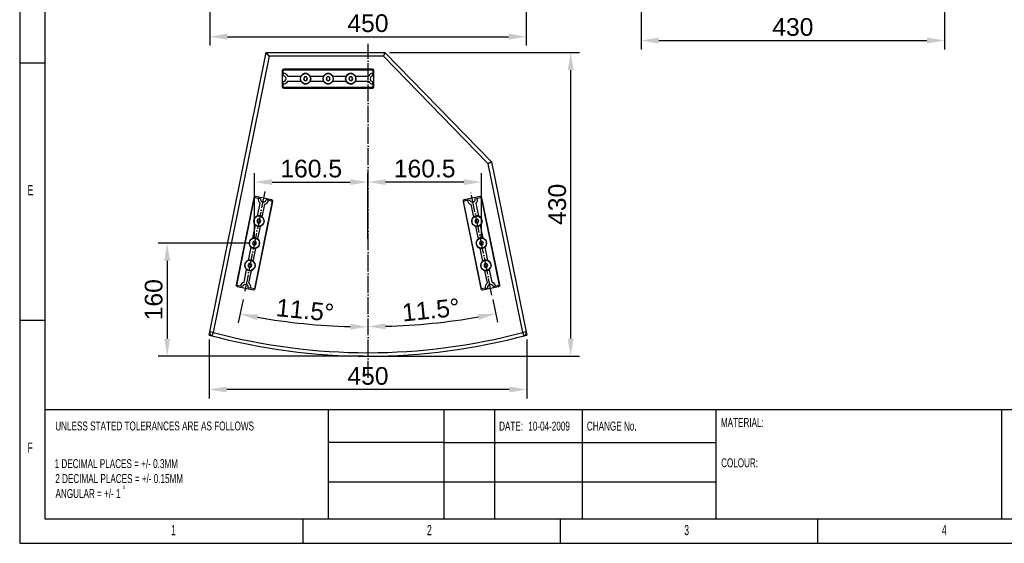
# Model space of a CAD drawing. Header units: millimetres. Extents: x 26293 to 29282, y 1612 to 3704.
# Tile 1 of 54: x 26293 to 27687, y 1612 to 2353. Entities that reach past the tile are written whole.
import ezdxf
from ezdxf.enums import TextEntityAlignment as Align

# ---------------------------------------------------------------- set-up
doc = ezdxf.new("R2010")
doc.units = ezdxf.units.MM
doc.linetypes.add('ACAD_ISO04W100', pattern=[30, 24, -3, 0, -3])
for name, color, linetype in [('1', 7, 'Continuous'), ('2', 7, 'Continuous'), ('3', 1, 'ACAD_ISO04W100')]:
    doc.layers.add(name, color=color, linetype=linetype)
doc.styles.add('_TCW_TXTSTY_107', font='arial.ttf', dxfattribs={"width": 0.605, "height": 1.972126})
doc.styles.add('_TCW_TXTSTY_10C', font='ARIALN.TTF', dxfattribs={"width": 0.79, "height": 1.723333})
doc.styles.add('_TCW_TXTSTY_10D', font='ARIALN.TTF', dxfattribs={"width": 0.8, "height": 1.723333})
doc.styles.add('_TCW_TXTSTY_10F', font='ARIALN.TTF', dxfattribs={"width": 0.8, "height": 0.647778})
doc.styles.get("Standard").update_dxf_attribs({"font": 'arial.ttf'})
doc.dimstyles.new('ISO-25', dxfattribs={"dimscale": 10, "dimtxt": 2.5, "dimasz": 2.5, "dimexe": 1.25, "dimexo": 0.625, "dimtad": 1, "dimtoh": 1, "dimdsep": 46, "dimtxsty": 'Standard', "dimcen": 2.5, "dimadec": 1, "dimazin": 0, "dimtfac": 1, "dimtofl": 0, "dimtmove": 0, "dimatfit": 3, "dimfxl": 1, "dimarcsym": 0})

# ---------------------------------------------------------------- blocks, each defined once
blk = doc.blocks.new('*D3')
at = {"layer": '2', "color": 0, "lineweight": -2}
for p, q in [((26562.1, 2372.5), (26562.1, 2316.2)), ((27010.4, 2372.5), (27010.4, 2316.2)), ((26587.1, 2328.7), (26985.4, 2328.7))]:
    blk.add_line(p, q, dxfattribs=at)
at = {"layer": '2', "color": 0}
for points in [[(26587.1, 2332.9), (26587.1, 2324.5), (26562.1, 2328.7)], [(26985.4, 2332.9), (26985.4, 2324.5), (27010.4, 2328.7)]]:
    blk.add_solid(points, dxfattribs=at)
at = {"layer": 'Defpoints', "color": 0}
for p in [(26562.1, 2378.7), (27010.4, 2378.7), (27010.4, 2328.7)]:
    blk.add_point(p, dxfattribs=at)
at = {"layer": '2', "color": 0, "insert": (26786.2, 2347.7), "char_height": 25, "attachment_point": 5}
blk.add_mtext('450', dxfattribs=at)
blk = doc.blocks.new('*D5')
at = {"layer": '2', "color": 0, "lineweight": -2}
for p, q in [((26561.2, 1900.1), (26561.2, 1816.8)), ((27011.2, 1900.1), (27011.2, 1816.8)), ((26986.2, 1829.3), (26586.2, 1829.3))]:
    blk.add_line(p, q, dxfattribs=at)
at = {"layer": '2', "color": 0}
for points in [[(26586.2, 1833.5), (26586.2, 1825.2), (26561.2, 1829.3)], [(26986.2, 1833.5), (26986.2, 1825.2), (27011.2, 1829.3)]]:
    blk.add_solid(points, dxfattribs=at)
at = {"layer": 'Defpoints', "color": 0}
for p in [(26561.2, 1906.4), (27011.2, 1906.4), (26561.2, 1829.3)]:
    blk.add_point(p, dxfattribs=at)
at = {"layer": '2', "color": 0, "insert": (26786.2, 1848.4), "char_height": 25, "attachment_point": 5}
blk.add_mtext('450', dxfattribs=at)
blk = doc.blocks.new('*D6')
at = {"layer": '2', "color": 0, "lineweight": -2}
for p, q in [((26816.5, 2306.4), (27085.8, 2306.4)), ((27073.3, 1901.4), (27073.3, 2281.4)), ((26792.5, 1876.4), (27085.8, 1876.4))]:
    blk.add_line(p, q, dxfattribs=at)
at = {"layer": '2', "color": 0}
for points in [[(27069.1, 2281.4), (27077.5, 2281.4), (27073.3, 2306.4)], [(27069.1, 1901.4), (27077.5, 1901.4), (27073.3, 1876.4)]]:
    blk.add_solid(points, dxfattribs=at)
at = {"layer": 'Defpoints', "color": 0}
for p in [(26810.2, 2306.4), (27073.3, 2306.4), (26786.2, 1876.4)]:
    blk.add_point(p, dxfattribs=at)
at = {"layer": '2', "color": 0, "insert": (27054.3, 2091.4), "char_height": 25, "attachment_point": 5, "rotation": 90}
blk.add_mtext('430', dxfattribs=at)
blk = doc.blocks.new('*D7')
at = {"layer": '2', "color": 0, "lineweight": -2}
for p, q in [((27172.9, 2372.5), (27172.9, 2310.8)), ((27602.9, 2372.5), (27602.9, 2310.8)), ((27197.9, 2323.3), (27577.9, 2323.3))]:
    blk.add_line(p, q, dxfattribs=at)
at = {"layer": '2', "color": 0}
for points in [[(27197.9, 2327.5), (27197.9, 2319.1), (27172.9, 2323.3)], [(27577.9, 2327.5), (27577.9, 2319.1), (27602.9, 2323.3)]]:
    blk.add_solid(points, dxfattribs=at)
at = {"layer": 'Defpoints', "color": 0}
for p in [(27172.9, 2378.7), (27602.9, 2378.7), (27602.9, 2323.3)]:
    blk.add_point(p, dxfattribs=at)
at = {"layer": '2', "color": 0, "insert": (27387.9, 2342.3), "char_height": 25, "attachment_point": 5}
blk.add_mtext('430', dxfattribs=at)
blk = doc.blocks.new('*D14')
at = {"layer": '2', "color": 0, "lineweight": -2}
for p, q in [((26619.2, 2036.4), (26489.3, 2036.4)), ((26501.8, 2011.4), (26501.8, 1901.4)), ((26780, 1876.4), (26489.3, 1876.4))]:
    blk.add_line(p, q, dxfattribs=at)
at = {"layer": '2', "color": 0}
for points in [[(26497.7, 2011.4), (26506, 2011.4), (26501.8, 2036.4)], [(26497.7, 1901.4), (26506, 1901.4), (26501.8, 1876.4)]]:
    blk.add_solid(points, dxfattribs=at)
at = {"layer": 'Defpoints', "color": 0}
for p in [(26625.4, 2036.4), (26501.8, 1876.4), (26786.2, 1876.4)]:
    blk.add_point(p, dxfattribs=at)
at = {"layer": '2', "color": 0, "insert": (26482.8, 1956.4), "char_height": 25, "attachment_point": 5, "rotation": 90}
blk.add_mtext('160', dxfattribs=at)
blk = doc.blocks.new('*D15')
at = {"layer": '2', "color": 0, "lineweight": -2}
for p, q in [((26625.4, 2042.6), (26625.4, 2135.4)), ((26786.2, 2042.6), (26786.2, 2135.4)), ((26650.4, 2122.9), (26761.2, 2122.9))]:
    blk.add_line(p, q, dxfattribs=at)
at = {"layer": '2', "color": 0}
for points in [[(26650.4, 2127.1), (26650.4, 2118.8), (26625.4, 2122.9)], [(26761.2, 2127.1), (26761.2, 2118.8), (26786.2, 2122.9)]]:
    blk.add_solid(points, dxfattribs=at)
at = {"layer": 'Defpoints', "color": 0}
for p in [(26786.2, 2122.9), (26625.4, 2036.4), (26786.2, 2036.4)]:
    blk.add_point(p, dxfattribs=at)
at = {"layer": '2', "color": 0, "insert": (26705.8, 2141.9), "char_height": 25, "attachment_point": 5}
blk.add_mtext('160.5', dxfattribs=at)
blk = doc.blocks.new('*D16')
at = {"layer": '2', "color": 0, "lineweight": -2}
for p, q in [((26786.2, 2042.6), (26786.2, 2135.4)), ((26946.9, 2042.6), (26946.9, 2135.4)), ((26921.9, 2122.9), (26811.2, 2122.9))]:
    blk.add_line(p, q, dxfattribs=at)
at = {"layer": '2', "color": 0}
for points in [[(26811.2, 2127.1), (26811.2, 2118.8), (26786.2, 2122.9)], [(26921.9, 2127.1), (26921.9, 2118.8), (26946.9, 2122.9)]]:
    blk.add_solid(points, dxfattribs=at)
at = {"layer": 'Defpoints', "color": 0}
for p in [(26786.2, 2122.9), (26786.2, 2036.4), (26946.9, 2036.4)]:
    blk.add_point(p, dxfattribs=at)
at = {"layer": '2', "color": 0, "insert": (26866.5, 2141.9), "char_height": 25, "attachment_point": 5}
blk.add_mtext('160.5', dxfattribs=at)
blk = doc.blocks.new('*D17')
at = {"layer": '2', "color": 0, "lineweight": -2}
blk.add_line((26609.3, 1956.9), (26602.6, 1923.9), dxfattribs=at)
blk.add_arc((26786.2, 2830.6), 912.6, 260.1221, 268.4303, dxfattribs=at)
at = {"layer": '2', "color": 0}
for points in [[(26628.9, 1927.4), (26630.5, 1935.6), (26605.1, 1936.2)], [(26761.3, 1922.5), (26761.2, 1914.2), (26786.2, 1918)]]:
    blk.add_solid(points, dxfattribs=at)
at = {"layer": 'Defpoints', "color": 0}
for p in [(26786.2, 2318.6), (26640.3, 2109.8), (26610.6, 1963), (26665.1, 1926.1), (26786.2, 1845.8)]:
    blk.add_point(p, dxfattribs=at)
at = {"layer": '2', "color": 0, "insert": (26697.1, 1941.5), "char_height": 25, "attachment_point": 5, "rotation": 354.2762}
blk.add_mtext('11.5%%D', dxfattribs=at)
blk = doc.blocks.new('*D18')
at = {"layer": '2', "color": 0, "lineweight": -2}
blk.add_line((26963.1, 1956.9), (26969.7, 1924.4), dxfattribs=at)
blk.add_arc((26786.2, 2823.4), 905, 271.5828, 279.9518, dxfattribs=at)
at = {"layer": '2', "color": 0}
for points in [[(26941.9, 1936.1), (26943.4, 1927.9), (26967.2, 1936.6)], [(26811.3, 1914.5), (26811.2, 1922.9), (26786.2, 1918.4)]]:
    blk.add_solid(points, dxfattribs=at)
at = {"layer": 'Defpoints', "color": 0}
for p in [(26786.2, 2318.6), (26931.9, 2109.8), (26961.8, 1963), (26846.9, 1920.4), (26786.2, 1845.8)]:
    blk.add_point(p, dxfattribs=at)
at = {"layer": '2', "color": 0, "insert": (26875.3, 1941.9), "char_height": 25, "attachment_point": 5, "rotation": 5.7673}
blk.add_mtext('11.5°', dxfattribs=at)

msp = doc.modelspace()

# ---------------------------------------------------------------- linework, layer by layer
for p, q in [((26292.959, 3703.961), (26292.959, 1611.591)), ((26328.722, 3668.99), (26328.722, 1646.451)), ((26292.958, 2291.698), (26329.411, 2291.698)), ((26329.411, 1927.174), (26292.958, 1927.174)), ((26328.722, 1801.086), (29246.722, 1801.086)), ((26729.986, 1801.086), (26729.986, 1646.451)), ((26893.807, 1801.086), (26893.807, 1646.451)), ((26965.385, 1801.086), (26965.385, 1646.451)), ((27089.681, 1801.086), (27089.681, 1646.451)), ((27279.029, 1801.086), (27279.029, 1646.451)), ((27683.646, 1801.086), (27683.646, 1646.451)), ((26893.807, 1754.181), (26729.986, 1754.181)), ((26893.807, 1754.181), (27279.029, 1754.181)), ((26729.986, 1698.687), (27279.029, 1698.687)), ((26328.722, 1646.451), (27904.086, 1646.451)), ((26693.935, 1646.451), (26693.935, 1611.591)), ((27058.459, 1646.451), (27058.459, 1611.591)), ((27422.984, 1646.451), (27422.984, 1611.591)), ((26292.959, 1611.591), (29282.059, 1611.591))]:
    msp.add_line(p, q)
at = {"layer": '1'}
for p, q in [((26561.246, 1906.399), (26642.246, 2306.399)), ((26646.335, 2301.399), (26567.078, 1910.01)), ((26642.246, 2306.399), (26810.246, 2306.399)), ((26646.335, 2301.399), (26642.246, 2306.399)), ((26808.136, 2301.399), (26646.335, 2301.399)), ((26810.246, 2306.399), (26808.136, 2301.399)), ((26956.64, 2148.961), (26808.136, 2301.399)), ((26810.246, 2306.399), (26961.246, 2151.399)), ((26664.909, 2280.899), (26664.909, 2257.699)), ((26666.309, 2276.699), (26666.309, 2281.999)), ((26666.309, 2281.999), (26793.309, 2281.999)), ((26666.309, 2273.299), (26666.309, 2276.699)), ((26792.709, 2282.899), (26666.909, 2282.899)), ((26793.309, 2281.999), (26793.309, 2276.699)), ((26793.309, 2273.299), (26793.309, 2276.699)), ((26794.709, 2257.699), (26794.709, 2280.899)), ((26666.309, 2261.899), (26666.309, 2265.299)), ((26666.309, 2256.599), (26666.309, 2261.899)), ((26672.829, 2272.799), (26691.289, 2272.799)), ((26672.829, 2265.799), (26691.289, 2265.799)), ((26696.366, 2271.799), (26694.922, 2269.299)), ((26694.922, 2269.299), (26696.366, 2266.799)), ((26699.252, 2271.799), (26696.366, 2271.799)), ((26696.366, 2266.799), (26699.252, 2266.799)), ((26700.696, 2269.299), (26699.252, 2271.799)), ((26699.252, 2266.799), (26700.696, 2269.299)), ((26704.329, 2272.799), (26723.289, 2272.799)), ((26704.329, 2265.799), (26723.289, 2265.799)), ((26728.366, 2271.799), (26726.922, 2269.299)), ((26726.922, 2269.299), (26728.366, 2266.799)), ((26731.252, 2271.799), (26728.366, 2271.799)), ((26728.366, 2266.799), (26731.252, 2266.799)), ((26732.696, 2269.299), (26731.252, 2271.799)), ((26731.252, 2266.799), (26732.696, 2269.299)), ((26736.329, 2272.799), (26755.289, 2272.799)), ((26736.329, 2265.799), (26755.289, 2265.799)), ((26760.366, 2271.799), (26758.922, 2269.299)), ((26758.922, 2269.299), (26760.366, 2266.799)), ((26763.252, 2271.799), (26760.366, 2271.799)), ((26760.366, 2266.799), (26763.252, 2266.799)), ((26764.696, 2269.299), (26763.252, 2271.799)), ((26763.252, 2266.799), (26764.696, 2269.299)), ((26768.329, 2272.799), (26786.789, 2272.799)), ((26768.329, 2265.799), (26786.789, 2265.799)), ((26793.309, 2261.899), (26793.309, 2265.299)), ((26793.309, 2261.899), (26793.309, 2256.599)), ((26793.309, 2256.599), (26666.309, 2256.599)), ((26666.909, 2255.699), (26792.709, 2255.699)), ((26961.246, 2151.399), (26956.64, 2148.961)), ((27005.406, 1910.008), (26956.64, 2148.961)), ((26961.246, 2151.399), (27011.246, 1906.399)), ((26624.578, 2100.747), (26599.611, 1977.449)), ((26600.374, 1976.683), (26625.579, 2101.156)), ((26650.474, 2096.115), (26625.268, 1971.642)), ((26625.579, 2101.156), (26630.774, 2100.104)), ((26626.269, 1972.051), (26651.237, 2095.348)), ((26649.674, 2097.706), (26626.935, 2102.31)), ((26629.639, 2074.847), (26633.302, 2092.94)), ((26634.106, 2099.43), (26630.774, 2100.104)), ((26645.28, 2097.167), (26641.947, 2097.842)), ((26645.28, 2097.167), (26650.474, 2096.115)), ((26920.948, 2095.309), (26946.103, 1972.05)), ((26921.709, 2096.077), (26926.902, 2097.137)), ((26947.104, 1971.642), (26921.709, 2096.077)), ((26945.239, 2102.308), (26922.507, 2097.669)), ((26926.902, 2097.137), (26930.234, 2097.817)), ((26938.072, 2099.416), (26941.404, 2100.096)), ((26938.886, 2092.928), (26942.577, 2074.841)), ((26941.404, 2100.096), (26946.597, 2101.156)), ((26946.597, 2101.156), (26971.991, 1976.721)), ((26972.753, 1977.489), (26947.598, 2100.748)), ((26636.499, 2073.458), (26640.163, 2091.551)), ((26932.027, 2091.528), (26935.719, 2073.441)), ((26630.332, 2070.262), (26628.888, 2067.762)), ((26628.888, 2067.762), (26630.332, 2065.262)), ((26633.218, 2070.262), (26630.332, 2070.262)), ((26630.332, 2065.262), (26633.218, 2065.262)), ((26634.662, 2067.762), (26633.218, 2070.262)), ((26633.218, 2065.262), (26634.662, 2067.762)), ((26939.008, 2070.253), (26937.565, 2067.753)), ((26937.565, 2067.753), (26939.008, 2065.253)), ((26941.895, 2070.253), (26939.008, 2070.253)), ((26939.008, 2065.253), (26941.895, 2065.253)), ((26943.338, 2067.753), (26941.895, 2070.253)), ((26941.895, 2065.253), (26943.338, 2067.753)), ((26623.287, 2043.484), (26627.051, 2062.067)), ((26630.148, 2042.095), (26633.911, 2060.677)), ((26938.326, 2060.665), (26942.117, 2042.087)), ((26945.185, 2062.064), (26948.976, 2043.487)), ((26623.98, 2038.899), (26622.537, 2036.399)), ((26622.537, 2036.399), (26623.98, 2033.899)), ((26626.867, 2038.899), (26623.98, 2038.899)), ((26628.311, 2036.399), (26626.867, 2038.899)), ((26626.867, 2033.899), (26628.311, 2036.399)), ((26945.407, 2038.899), (26943.964, 2036.399)), ((26943.964, 2036.399), (26945.407, 2033.899)), ((26948.294, 2038.899), (26945.407, 2038.899)), ((26949.737, 2036.399), (26948.294, 2038.899)), ((26948.294, 2033.899), (26949.737, 2036.399)), ((26616.936, 2012.12), (26620.699, 2030.703)), ((26623.797, 2010.731), (26627.56, 2029.314)), ((26623.98, 2033.899), (26626.867, 2033.899)), ((26944.725, 2029.311), (26948.516, 2010.734)), ((26945.407, 2033.899), (26948.294, 2033.899)), ((26951.584, 2030.711), (26955.375, 2012.133)), ((26610.685, 1981.247), (26614.348, 1999.34)), ((26617.629, 2007.536), (26616.186, 2005.036)), ((26616.186, 2005.036), (26617.629, 2002.536)), ((26617.545, 1979.858), (26621.209, 1997.951)), ((26620.516, 2007.536), (26617.629, 2007.536)), ((26617.629, 2002.536), (26620.516, 2002.536)), ((26621.959, 2005.036), (26620.516, 2007.536)), ((26620.516, 2002.536), (26621.959, 2005.036)), ((26951.806, 2007.545), (26950.362, 2005.045)), ((26950.362, 2005.045), (26951.806, 2002.545)), ((26951.124, 1997.957), (26954.815, 1979.87)), ((26954.693, 2007.545), (26951.806, 2007.545)), ((26951.806, 2002.545), (26954.693, 2002.545)), ((26956.136, 2005.045), (26954.693, 2007.545)), ((26954.693, 2002.545), (26956.136, 2005.045)), ((26957.982, 1999.357), (26961.674, 1981.27)), ((26605.568, 1975.631), (26600.374, 1976.683)), ((26601.174, 1975.092), (26623.912, 1970.488)), ((26608.9, 1974.956), (26605.568, 1975.631)), ((26620.074, 1972.694), (26616.741, 1973.368)), ((26625.268, 1971.642), (26620.074, 1972.694)), ((26952.297, 1972.702), (26947.104, 1971.642)), ((26948.462, 1970.49), (26971.194, 1975.129)), ((26952.297, 1972.702), (26955.629, 1973.382)), ((26963.467, 1974.981), (26966.798, 1975.661)), ((26971.991, 1976.721), (26966.798, 1975.661)), ((26567.078, 1910.01), (26562.178, 1911.002)), ((27010.305, 1911.008), (27005.406, 1910.008)), ((26565.795, 1905.177), (26567.078, 1910.01)), ((27005.406, 1910.008), (27006.69, 1905.175))]:
    msp.add_line(p, q, dxfattribs=at)
for centre in [(26697.809, 2269.299), (26729.809, 2269.299), (26761.809, 2269.299), (26631.775, 2067.762), (26940.452, 2067.753), (26625.424, 2036.399), (26946.85, 2036.399), (26619.073, 2005.036), (26953.249, 2005.045)]:
    msp.add_circle(centre, 7.25, dxfattribs=at)
for centre, radius, start, end in [((26666.909, 2280.899), 2, 90, 180), ((26666.309, 2269.299), 7.4, 28.227452, 90), ((26666.309, 2269.299), 4, 270, 90), ((26697.809, 2269.299), 7.4, 28.227452, 151.772548), ((26729.809, 2269.299), 7.4, 28.227452, 151.772548), ((26761.809, 2269.299), 7.4, 28.227452, 151.772548), ((26793.309, 2269.299), 7.4, 90, 151.772548), ((26793.309, 2269.299), 4, 90, 270), ((26792.709, 2280.899), 2, 0, 90), ((26666.309, 2269.299), 7.4, 270, 331.772548), ((26697.809, 2269.299), 7.4, 151.772548, 208.227452), ((26697.809, 2269.299), 7.4, 208.227452, 331.772548), ((26697.809, 2269.299), 2.5, 150, 210), ((26697.809, 2269.299), 2.5, 90, 150), ((26697.809, 2269.299), 2.5, 210, 270), ((26697.809, 2269.299), 2.5, 30, 90), ((26697.809, 2269.299), 2.5, 270, 330), ((26697.809, 2269.299), 2.5, 330, 30), ((26697.809, 2269.299), 7.4, 331.772548, 28.227452), ((26729.809, 2269.299), 7.4, 151.772548, 208.227452), ((26729.809, 2269.299), 7.4, 208.227452, 331.772548), ((26729.809, 2269.299), 2.5, 150, 210), ((26729.809, 2269.299), 2.5, 90, 150), ((26729.809, 2269.299), 2.5, 210, 270), ((26729.809, 2269.299), 2.5, 30, 90), ((26729.809, 2269.299), 2.5, 270, 330), ((26729.809, 2269.299), 2.5, 330, 30), ((26729.809, 2269.299), 7.4, 331.772548, 28.227452), ((26761.809, 2269.299), 7.4, 151.772548, 208.227452), ((26761.809, 2269.299), 7.4, 208.227452, 331.772548), ((26761.809, 2269.299), 2.5, 150, 210), ((26761.809, 2269.299), 2.5, 90, 150), ((26761.809, 2269.299), 2.5, 210, 270), ((26761.809, 2269.299), 2.5, 30, 90), ((26761.809, 2269.299), 2.5, 270, 330), ((26761.809, 2269.299), 2.5, 330, 30), ((26761.809, 2269.299), 7.4, 331.772548, 28.227452), ((26793.309, 2269.299), 7.4, 208.227452, 270), ((26666.909, 2257.699), 2, 180, 270), ((26792.709, 2257.699), 2, 270, 0), ((26626.538, 2100.35), 2, 78.552404, 168.552404), ((26638.027, 2098.636), 7.4, 168.552404, 230.324951), ((26638.027, 2098.636), 4, 168.552404, 348.552404), ((26638.027, 2098.636), 7.4, 286.779856, 348.552404), ((26649.277, 2095.745), 2, 348.552404, 78.552404), ((26922.907, 2095.709), 2, 101.534621, 191.534621), ((26934.153, 2098.617), 7.4, 191.534621, 253.307168), ((26934.153, 2098.617), 4, 191.534621, 11.534621), ((26934.153, 2098.617), 7.4, 309.762073, 11.534621), ((26945.639, 2100.348), 2, 11.534621, 101.534621), ((26631.775, 2067.762), 7.4, 106.779856, 230.324951), ((26631.775, 2067.762), 2.5, 150, 210), ((26631.775, 2067.762), 2.5, 90, 150), ((26631.775, 2067.762), 2.5, 210, 270), ((26631.775, 2067.762), 7.4, 50.324951, 106.779856), ((26631.775, 2067.762), 2.5, 30, 90), ((26631.775, 2067.762), 2.5, 270, 330), ((26631.775, 2067.762), 7.4, 286.779856, 50.324951), ((26631.775, 2067.762), 2.5, 330, 30), ((26940.452, 2067.753), 7.4, 129.762073, 253.307168), ((26940.452, 2067.753), 7.4, 73.307168, 129.762073), ((26940.452, 2067.753), 2.5, 150, 210), ((26940.452, 2067.753), 2.5, 90, 150), ((26940.452, 2067.753), 2.5, 210, 270), ((26940.452, 2067.753), 2.5, 30, 90), ((26940.452, 2067.753), 2.5, 270, 330), ((26940.452, 2067.753), 7.4, 309.762073, 73.307168), ((26940.452, 2067.753), 2.5, 330, 30), ((26631.775, 2067.762), 7.4, 230.324951, 286.779856), ((26940.452, 2067.753), 7.4, 253.307168, 309.762073), ((26625.424, 2036.399), 7.4, 106.779856, 230.324951), ((26625.424, 2036.399), 2.5, 150, 210), ((26625.424, 2036.399), 2.5, 90, 150), ((26625.424, 2036.399), 7.4, 50.324951, 106.779856), ((26625.424, 2036.399), 2.5, 30, 90), ((26625.424, 2036.399), 7.4, 286.779856, 50.324951), ((26625.424, 2036.399), 2.5, 330, 30), ((26946.85, 2036.399), 7.4, 129.762073, 253.307168), ((26946.85, 2036.399), 7.4, 73.307168, 129.762073), ((26946.85, 2036.399), 2.5, 150, 210), ((26946.85, 2036.399), 2.5, 90, 150), ((26946.85, 2036.399), 2.5, 30, 90), ((26946.85, 2036.399), 7.4, 309.762073, 73.307168), ((26946.85, 2036.399), 2.5, 330, 30), ((26625.424, 2036.399), 7.4, 230.324951, 286.779856), ((26625.424, 2036.399), 2.5, 210, 270), ((26625.424, 2036.399), 2.5, 270, 330), ((26946.85, 2036.399), 2.5, 210, 270), ((26946.85, 2036.399), 7.4, 253.307168, 309.762073), ((26946.85, 2036.399), 2.5, 270, 330), ((26619.073, 2005.036), 7.4, 106.779856, 230.324951), ((26619.073, 2005.036), 7.4, 50.324951, 106.779856), ((26619.073, 2005.036), 7.4, 286.779856, 50.324951), ((26953.249, 2005.045), 7.4, 129.762073, 253.307168), ((26953.249, 2005.045), 7.4, 73.307168, 129.762073), ((26953.249, 2005.045), 7.4, 309.762073, 73.307168), ((26619.073, 2005.036), 7.4, 230.324951, 286.779856), ((26619.073, 2005.036), 2.5, 150, 210), ((26619.073, 2005.036), 2.5, 90, 150), ((26619.073, 2005.036), 2.5, 210, 270), ((26619.073, 2005.036), 2.5, 30, 90), ((26619.073, 2005.036), 2.5, 270, 330), ((26619.073, 2005.036), 2.5, 330, 30), ((26953.249, 2005.045), 2.5, 150, 210), ((26953.249, 2005.045), 2.5, 90, 150), ((26953.249, 2005.045), 2.5, 210, 270), ((26953.249, 2005.045), 7.4, 253.307168, 309.762073), ((26953.249, 2005.045), 2.5, 30, 90), ((26953.249, 2005.045), 2.5, 270, 330), ((26953.249, 2005.045), 2.5, 330, 30), ((26612.821, 1974.162), 7.4, 106.779856, 168.552404), ((26959.548, 1974.181), 7.4, 11.534621, 73.307168), ((26601.571, 1977.053), 2, 168.552404, 258.552404), ((26612.821, 1974.162), 4, 348.552404, 168.552404), ((26612.821, 1974.162), 7.4, 348.552404, 50.324951), ((26624.309, 1972.448), 2, 258.552404, 348.552404), ((26948.062, 1972.45), 2, 191.534621, 281.534621), ((26959.548, 1974.181), 7.4, 129.762073, 191.534621), ((26959.548, 1974.181), 4, 11.534621, 191.534621), ((26970.794, 1977.089), 2, 281.534621, 11.534621), ((26567.078, 1910.01), 5, 168.552404, 255.124984), ((27005.406, 1910.008), 5, 284.874536, 11.534621), ((26786.246, 2735.149), 858.75, 254.810713, 285.189287), ((26786.246, 2735.149), 853.75, 255.124984, 284.874536)]:
    msp.add_arc(centre, radius, start, end, dxfattribs=at)
at = {"layer": '3'}
for p, q in [((26786.246, 1845.838), (26786.246, 2318.597)), ((26640.289, 2109.809), (26610.558, 1962.989)), ((26961.827, 1963.012), (26931.873, 2109.786))]:
    msp.add_line(p, q, dxfattribs=at)

# ---------------------------------------------------------------- texts
for s, height, style, width, p in [('E', 14.378, '_TCW_TXTSTY_107', 0.605, (26304.148, 2104.324)), ('F', 14.378, '_TCW_TXTSTY_107', 0.605, (26304.112, 1739.8)), ('1 DECIMAL PLACES = +/- 0.3MM', 12.56394, '_TCW_TXTSTY_10D', 0.8, (26342.437, 1718.074)), ('2 DECIMAL PLACES = +/- 0.15MM', 12.56394, '_TCW_TXTSTY_10D', 0.8, (26343.349, 1696.911)), ('ANGULAR = +/- 1', 12.56394, '_TCW_TXTSTY_10D', 0.8, (26343.685, 1675.748)), ('1', 14.378, '_TCW_TXTSTY_107', 0.605, (26507.312, 1623.093)), ('2', 14.378, '_TCW_TXTSTY_107', 0.605, (26869.766, 1623.093)), ('3', 14.378, '_TCW_TXTSTY_107', 0.605, (27234.136, 1623.093)), ('4', 14.378, '_TCW_TXTSTY_107', 0.605, (27599.016, 1623.152))]:
    msp.add_text(s, height=height, dxfattribs=dict(style=style, width=width)).set_placement(p)
for s, height, style, width, p in [('MATERIAL:', 12.5639, '_TCW_TXTSTY_10D', 0.801, (27285.96, 1788.89)), ('UNLESS STATED TOLERANCES ARE AS FOLLOWS', 12.56394, '_TCW_TXTSTY_10D', 0.802, (26343.333, 1783.966)), ('DATE:', 12.5639, '_TCW_TXTSTY_10C', 0.799, (26971.939, 1783.771)), ('10-04-2009', 12.5639, '_TCW_TXTSTY_10C', 0.799, (27013.331, 1783.771)), ('CHANGE No.', 12.5639, '_TCW_TXTSTY_10D', 0.801, (27096.265, 1783.827)), ('COLOUR:', 12.5639, '_TCW_TXTSTY_10C', 0.795, (27286.41, 1731.846)), ('0', 4.723, '_TCW_TXTSTY_10F', 0.801, (26438.912, 1693.189))]:
    msp.add_text(s, height=height, dxfattribs=dict(style=style, width=width)).set_placement(p, align=Align.TOP_LEFT)

# ---------------------------------------------------------------- dimensions: what is measured, and where the dimension line sits
at = {"layer": '2'}
for base, p1, p2, text, picture, middle in [((27010.406, 2328.69), (26562.078, 2378.712), (27010.406, 2378.712), '450', '*D3', (26786.242, 2347.705)), ((26786.246, 2122.932), (26625.424, 2036.399), (26786.246, 2036.399), '160.5', '*D15', (26705.835, 2141.946)), ((26786.246, 2122.932), (26946.85, 2036.399), (26786.246, 2036.399), '160.5', '*D16', (26866.548, 2141.946))]:
    dim = msp.add_linear_dim(base=base, p1=p1, p2=p2, text=text, dimstyle='ISO-25', dxfattribs=at)
    dim.commit()
    dim.dimension.update_dxf_attribs({"geometry": picture, "text_midpoint": middle})
for base, p1, p2, picture, middle in [((27602.936, 2323.313), (27172.936, 2378.712), (27602.936, 2378.712), '*D7', (27387.936, 2342.336)), ((26561.246, 1829.348), (27011.246, 1906.399), (26561.246, 1906.399), '*D5', (26786.246, 1848.362))]:
    dim = msp.add_linear_dim(base=base, p1=p1, p2=p2, dimstyle='ISO-25', dxfattribs=at)
    dim.commit()
    dim.dimension.update_dxf_attribs({"geometry": picture, "text_midpoint": middle})
dim = msp.add_angular_dim_2l(base=(26665.051, 1926.087), line1=((26786.246, 1845.838), (26786.246, 2318.597)), line2=((26640.289, 2109.809), (26610.558, 1962.989)), text='11.5%%D', dimstyle='ISO-25', dxfattribs=at)
dim.commit()
dim.dimension.update_dxf_attribs({"geometry": '*D17', "text_midpoint": (26697.128, 1941.473)})
dim = msp.add_angular_dim_2l(base=(26846.931, 1920.39), line1=((26961.827, 1963.012), (26931.873, 2109.786)), line2=((26786.246, 1845.838), (26786.246, 2318.597)), dimstyle='ISO-25', dxfattribs=at)
dim.commit()
dim.dimension.update_dxf_attribs({"geometry": '*D18', "text_midpoint": (26875.278, 1941.852)})
for base, p1, p2, picture, middle in [((27073.295, 2306.399), (26786.246, 1876.399), (26810.246, 2306.399), '*D6', (27054.272, 2091.399)), ((26501.818, 1876.399), (26625.424, 2036.399), (26786.246, 1876.399), '*D14', (26482.804, 1956.399))]:
    dim = msp.add_linear_dim(base=base, p1=p1, p2=p2, angle=90, dimstyle='ISO-25', dxfattribs=at)
    dim.commit()
    dim.dimension.update_dxf_attribs({"geometry": picture, "text_midpoint": middle})

doc.saveas('drawing.dxf')
